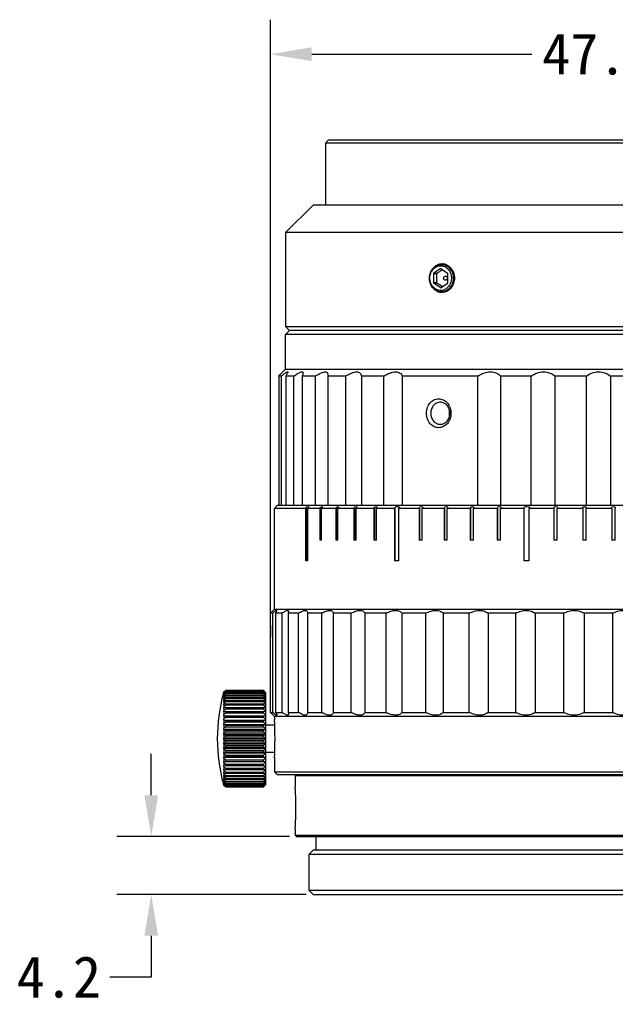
# Model space of a CAD drawing. Header units: millimetres. Extents: x 0 to 559, y 0 to 432.
# Tile 1 of 2: x 197 to 240, y 176 to 247. Entities that reach past the tile are written whole.
import ezdxf

# ---------------------------------------------------------------- set-up
doc = ezdxf.new("R2010")
doc.units = ezdxf.units.MM
doc.header["$LTSCALE"] = 30.734
doc.header["$PDMODE"] = 3
doc.header["$PDSIZE"] = 8
doc.layers.get('0').update_dxf_attribs({"linetype": 'CONTINUOUS'})
doc.layers.get('Defpoints').update_dxf_attribs({"linetype": 'CONTINUOUS'})
doc.layers.add('20_ALL_FEATURES', color=7, linetype='CONTINUOUS')
doc.styles.get("Standard").update_dxf_attribs({"font": 'simfang.ttf'})
doc.dimstyles.get("Standard").update_dxf_attribs({"dimtxt": 3, "dimasz": 3, "dimexe": 2.5, "dimexo": 0.5, "dimtad": 1, "dimdsep": 46, "dimtxsty": 'STANDARD', "dimcen": 0.09, "dimclrt": 3, "dimazin": 2, "dimtol": 1, "dimtp": 0.01, "dimtm": 0.01, "dimtfac": 1, "dimtofl": 0, "dimtmove": 0, "dimatfit": 3, "dimfxl": 1, "dimtolj": 1, "dimarcsym": 0})

# ---------------------------------------------------------------- blocks, each defined once
blk = doc.blocks.new('*D4')
at = {"color": 0, "lineweight": -2}
for p, q in [((206.257, 190.715), (206.257, 193.715)), ((216.295, 187.715), (203.757, 187.715)), ((217.495, 183.515), (203.757, 183.515)), ((206.257, 180.515), (206.257, 177.515)), ((206.257, 177.515), (203.257, 177.515))]:
    blk.add_line(p, q, dxfattribs=at)
at = {"color": 0}
for points in [[(205.757, 190.715), (206.757, 190.715), (206.257, 187.715)], [(206.757, 180.515), (205.757, 180.515), (206.257, 183.515)]]:
    blk.add_solid(points, dxfattribs=at)
at = {"layer": 'Defpoints', "color": 0}
for p in [(216.795, 187.715), (206.257, 183.515), (217.995, 183.515)]:
    blk.add_point(p, dxfattribs=at)
at = {"color": 0, "insert": (199.554, 177.515), "char_height": 3, "attachment_point": 5}
blk.add_mtext('\\A1;4.2', dxfattribs=at)
blk = doc.blocks.new('*D7')
at = {"color": 0, "lineweight": -2}
for p, q in [((214.895, 197.215), (214.895, 246.96)), ((262.484, 197.215), (262.484, 246.96)), ((217.895, 244.46), (233.864, 244.46)), ((259.484, 244.46), (243.514, 244.46))]:
    blk.add_line(p, q, dxfattribs=at)
at = {"color": 0}
for points in [[(217.895, 244.96), (217.895, 243.96), (214.895, 244.46)], [(259.484, 243.96), (259.484, 244.96), (262.484, 244.46)]]:
    blk.add_solid(points, dxfattribs=at)
at = {"layer": 'Defpoints', "color": 0}
for p in [(262.484, 244.46), (214.895, 196.715), (262.484, 196.715)]:
    blk.add_point(p, dxfattribs=at)
at = {"color": 0, "insert": (238.689, 244.46), "char_height": 3, "attachment_point": 5}
blk.add_mtext('\\A1;47.6', dxfattribs=at)

msp = doc.modelspace()

# ---------------------------------------------------------------- linework, layer by layer
at = {"layer": '20_ALL_FEATURES', "color": 7}
for p, q in [((219.095, 238.215), (218.895, 238.015)), ((258.495, 238.015), (218.895, 238.015)), ((218.895, 238.015), (218.895, 233.515)), ((258.295, 238.215), (219.095, 238.215)), ((215.995, 231.515), (217.995, 233.515)), ((259.395, 233.515), (217.995, 233.515)), ((261.395, 231.515), (215.995, 231.515)), ((215.995, 231.515), (215.995, 224.715)), ((226.965, 228.528), (226.72, 228.528)), ((226.72, 228.528), (226.72, 227.903)), ((227.217, 228.897), (226.748, 228.584)), ((226.748, 228.584), (226.993, 228.584)), ((227.273, 228.897), (227.217, 228.897)), ((227.273, 228.897), (227.742, 228.584)), ((227.77, 227.903), (227.77, 228.528)), ((226.72, 227.903), (226.965, 227.903)), ((226.993, 227.847), (226.748, 227.847)), ((227.217, 227.534), (226.748, 227.847)), ((227.273, 227.534), (227.742, 227.847)), ((227.217, 227.534), (227.273, 227.534)), ((215.995, 224.715), (261.395, 224.715)), ((215.995, 224.715), (216.295, 224.415)), ((216.295, 224.415), (215.995, 224.115)), ((261.095, 224.415), (216.295, 224.415)), ((215.995, 221.615), (215.995, 224.115)), ((261.395, 224.115), (215.995, 224.115)), ((215.795, 221.415), (215.793, 221.414)), ((215.795, 221.415), (215.794, 221.414)), ((215.995, 221.615), (215.795, 221.415)), ((215.995, 221.615), (261.395, 221.615)), ((215.511, 221.115), (215.511, 211.715)), ((215.711, 221.115), (215.511, 221.115)), ((215.711, 211.715), (215.711, 221.115)), ((216.016, 221.115), (216.016, 211.715)), ((216.609, 221.115), (216.016, 221.115)), ((216.609, 211.715), (216.609, 221.115)), ((217.21, 221.115), (217.21, 211.715)), ((218.179, 221.115), (217.21, 221.115)), ((218.179, 211.715), (218.179, 221.115)), ((219.056, 221.115), (219.056, 211.715)), ((220.371, 221.115), (219.056, 221.115)), ((220.371, 211.715), (220.371, 221.115)), ((221.499, 221.115), (221.499, 211.715)), ((223.121, 221.115), (221.499, 221.115)), ((223.121, 211.715), (223.121, 221.115)), ((224.465, 221.115), (224.465, 211.715)), ((229.941, 221.115), (224.465, 221.115)), ((229.941, 211.715), (229.941, 221.115)), ((233.805, 221.115), (231.59, 221.115)), ((231.59, 221.115), (231.59, 211.715)), ((233.805, 211.715), (233.805, 221.115)), ((237.817, 221.115), (235.533, 221.115)), ((235.533, 221.115), (235.533, 211.715)), ((237.817, 211.715), (237.817, 221.115)), ((241.857, 221.115), (239.572, 221.115)), ((239.572, 221.115), (239.572, 211.715)), ((215.195, 211.515), (215.395, 211.715)), ((215.195, 204.215), (215.195, 211.515)), ((217.439, 211.515), (215.195, 211.515)), ((261.995, 211.715), (215.395, 211.715)), ((217.439, 211.515), (217.528, 211.615)), ((217.439, 211.515), (217.439, 207.715)), ((217.528, 207.715), (217.528, 211.615)), ((217.702, 211.615), (217.612, 211.515)), ((217.612, 207.715), (217.612, 211.515)), ((218.485, 211.515), (217.613, 211.515)), ((218.485, 211.515), (218.542, 211.582)), ((218.485, 211.515), (218.485, 209.215)), ((218.542, 211.582), (218.571, 211.615)), ((218.571, 209.215), (218.571, 211.615)), ((218.699, 211.615), (218.614, 211.515)), ((218.614, 209.215), (218.614, 211.515)), ((219.641, 211.515), (218.614, 211.515)), ((219.641, 211.515), (219.713, 211.604)), ((219.641, 211.515), (219.641, 209.215)), ((219.713, 211.604), (219.721, 211.615)), ((219.721, 209.215), (219.721, 211.615)), ((219.869, 211.615), (219.788, 211.515)), ((219.788, 209.215), (219.788, 211.515)), ((220.95, 211.515), (219.788, 211.515)), ((220.95, 211.515), (221.025, 211.615)), ((220.95, 211.515), (220.95, 209.215)), ((221.025, 209.215), (221.025, 211.615)), ((221.19, 211.615), (221.115, 211.515)), ((221.115, 209.215), (221.115, 211.515)), ((222.401, 211.515), (221.115, 211.515)), ((222.401, 211.515), (222.47, 211.615)), ((222.401, 211.515), (222.401, 209.215)), ((222.47, 209.215), (222.47, 211.615)), ((222.651, 211.615), (222.583, 211.515)), ((222.583, 209.215), (222.583, 211.515)), ((223.891, 211.515), (222.583, 211.515)), ((223.891, 211.515), (223.953, 211.615)), ((223.891, 211.515), (223.891, 207.715)), ((223.953, 207.715), (223.953, 211.615)), ((224.265, 211.615), (224.203, 211.515)), ((224.203, 207.715), (224.203, 211.515)), ((225.685, 211.515), (224.203, 211.515)), ((225.685, 211.515), (225.74, 211.615)), ((225.685, 211.515), (225.685, 209.215)), ((225.74, 209.215), (225.74, 211.615)), ((225.949, 211.615), (225.894, 211.515)), ((225.894, 209.215), (225.894, 211.515)), ((227.491, 211.515), (225.894, 211.515)), ((227.491, 211.515), (227.538, 211.615)), ((227.491, 211.515), (227.491, 209.215)), ((227.538, 209.215), (227.538, 211.615)), ((227.758, 211.615), (227.711, 211.515)), ((227.711, 209.215), (227.711, 211.515)), ((229.386, 211.515), (227.711, 211.515)), ((229.386, 211.515), (229.425, 211.615)), ((229.386, 211.515), (229.386, 209.215)), ((229.425, 209.215), (229.425, 211.615)), ((229.656, 211.615), (229.617, 211.515)), ((229.617, 209.215), (229.617, 211.515)), ((231.357, 211.515), (229.617, 211.515)), ((231.357, 211.515), (231.388, 211.615)), ((231.357, 211.515), (231.357, 209.215)), ((231.388, 209.215), (231.388, 211.615)), ((231.626, 211.615), (231.595, 211.515)), ((231.595, 209.215), (231.595, 211.515)), ((233.274, 211.515), (231.595, 211.515)), ((233.274, 211.515), (233.296, 211.615)), ((233.274, 211.515), (233.274, 207.715)), ((233.296, 207.715), (233.296, 211.615)), ((233.686, 211.615), (233.664, 211.515)), ((233.664, 207.715), (233.664, 211.515)), ((235.459, 211.515), (233.664, 211.515)), ((235.459, 211.515), (235.472, 211.615)), ((235.459, 211.515), (235.459, 209.215)), ((235.472, 209.215), (235.472, 211.615)), ((235.72, 211.615), (235.707, 211.515)), ((235.707, 209.215), (235.707, 211.515)), ((237.557, 211.515), (235.707, 211.515)), ((237.557, 211.515), (237.562, 211.615)), ((237.557, 211.515), (237.557, 209.215)), ((237.811, 211.615), (237.807, 211.515)), ((239.665, 211.515), (237.807, 211.515)), ((237.807, 209.215), (237.807, 211.515)), ((239.665, 211.515), (239.66, 211.615)), ((239.665, 211.515), (239.665, 209.215)), ((239.91, 211.615), (239.914, 211.515)), ((239.914, 209.215), (239.914, 211.515)), ((218.614, 209.215), (218.485, 209.215)), ((219.788, 209.215), (219.641, 209.215)), ((221.115, 209.215), (220.95, 209.215)), ((222.583, 209.215), (222.401, 209.215)), ((225.894, 209.215), (225.685, 209.215)), ((227.711, 209.215), (227.491, 209.215)), ((229.617, 209.215), (229.386, 209.215)), ((231.595, 209.215), (231.357, 209.215)), ((235.707, 209.215), (235.459, 209.215)), ((237.807, 209.215), (237.557, 209.215)), ((239.914, 209.215), (239.665, 209.215)), ((217.612, 207.715), (217.439, 207.715)), ((224.203, 207.715), (223.891, 207.715)), ((233.664, 207.715), (233.274, 207.715)), ((215.195, 204.215), (214.895, 203.915)), ((214.895, 203.765), (214.895, 203.915)), ((215.063, 203.915), (214.895, 203.915)), ((215.063, 196.715), (215.063, 203.915)), ((215.195, 204.215), (262.195, 204.215)), ((215.28, 203.915), (215.28, 196.715)), ((215.748, 203.915), (215.28, 203.915)), ((215.748, 196.715), (215.748, 203.915)), ((216.178, 203.915), (216.178, 196.715)), ((216.946, 203.915), (216.178, 203.915)), ((216.946, 196.715), (216.946, 203.915)), ((217.581, 203.958), (217.578, 203.915)), ((217.578, 203.915), (217.578, 196.715)), ((218.629, 203.915), (217.578, 203.915)), ((218.629, 196.715), (218.629, 203.915)), ((219.45, 203.915), (219.45, 196.715)), ((220.761, 203.915), (219.45, 203.915)), ((220.761, 196.715), (220.761, 203.915)), ((221.752, 203.915), (221.752, 196.715)), ((223.293, 203.915), (221.752, 203.915)), ((223.293, 196.715), (223.293, 203.915)), ((224.432, 203.915), (224.432, 196.715)), ((226.169, 203.915), (224.432, 203.915)), ((226.169, 196.715), (226.169, 203.915)), ((227.431, 203.915), (227.431, 196.715)), ((229.326, 203.915), (227.431, 203.915)), ((229.326, 196.715), (229.326, 203.915)), ((230.682, 203.915), (230.682, 196.715)), ((232.691, 203.915), (230.682, 203.915)), ((232.691, 196.715), (232.691, 203.915)), ((234.112, 203.915), (234.112, 196.715)), ((236.191, 203.915), (234.112, 203.915)), ((236.191, 196.715), (236.191, 203.915)), ((237.644, 203.915), (237.644, 196.715)), ((239.746, 203.915), (237.644, 203.915)), ((239.746, 196.715), (239.746, 203.915)), ((214.895, 196.715), (214.895, 201.465)), ((211.491, 198.115), (211.505, 198.166)), ((211.494, 198.107), (211.491, 198.097)), ((211.499, 198.129), (211.505, 198.15)), ((211.504, 198.16), (211.516, 198.206)), ((211.511, 197.911), (211.516, 197.934)), ((211.513, 198.131), (211.516, 198.142)), ((211.513, 198.045), (211.516, 198.056)), ((211.514, 198.182), (211.516, 198.193)), ((211.514, 198.182), (211.516, 198.193)), ((211.535, 198.22), (211.516, 198.206)), ((211.535, 198.22), (211.516, 198.206)), ((211.516, 198.206), (211.516, 198.193)), ((211.516, 198.193), (211.532, 198.205)), ((211.516, 198.193), (211.532, 198.205)), ((211.516, 198.182), (211.516, 198.142)), ((211.516, 198.121), (211.516, 198.056)), ((211.516, 198.024), (211.516, 197.934)), ((211.516, 197.891), (211.516, 197.778)), ((211.661, 198.314), (211.645, 198.302)), ((211.661, 198.314), (211.645, 198.302)), ((211.645, 198.294), (211.661, 198.306)), ((211.645, 198.294), (211.661, 198.306)), ((211.661, 198.314), (211.661, 198.306)), ((211.661, 198.314), (214.398, 198.314)), ((214.398, 198.306), (211.661, 198.306)), ((211.661, 198.282), (211.661, 198.261)), ((211.661, 198.282), (214.398, 198.282)), ((214.398, 198.261), (211.661, 198.261)), ((211.661, 198.213), (211.661, 198.178)), ((211.661, 198.213), (214.398, 198.213)), ((214.398, 198.178), (211.661, 198.178)), ((211.661, 198.107), (211.661, 198.058)), ((211.661, 198.107), (214.398, 198.107)), ((214.398, 198.058), (211.661, 198.058)), ((211.661, 197.965), (211.661, 197.902)), ((211.661, 197.965), (214.398, 197.965)), ((214.398, 197.902), (211.661, 197.902)), ((214.398, 198.306), (214.398, 198.314)), ((214.416, 198.296), (214.398, 198.314)), ((214.398, 198.306), (214.414, 198.289)), ((214.398, 198.261), (214.398, 198.282)), ((214.398, 198.261), (214.421, 198.235)), ((214.398, 198.178), (214.398, 198.213)), ((214.398, 198.058), (214.398, 198.107)), ((214.398, 197.902), (214.398, 197.965)), ((214.548, 198.165), (214.529, 198.184)), ((214.531, 198.167), (214.548, 198.15)), ((214.548, 198.165), (214.548, 191.466)), ((211.516, 197.725), (211.516, 197.589)), ((211.516, 197.528), (211.516, 197.37)), ((211.516, 197.3), (211.516, 197.123)), ((211.661, 197.788), (211.661, 197.713)), ((211.661, 197.788), (214.398, 197.788)), ((214.398, 197.713), (211.661, 197.713)), ((211.661, 197.578), (211.661, 197.492)), ((211.661, 197.578), (214.398, 197.578)), ((214.398, 197.492), (211.661, 197.492)), ((211.661, 197.339), (211.661, 197.241)), ((211.661, 197.339), (214.398, 197.339)), ((214.398, 197.241), (211.661, 197.241)), ((214.398, 197.713), (214.398, 197.788)), ((214.398, 197.492), (214.398, 197.578)), ((214.398, 197.241), (214.398, 197.339)), ((211.491, 196.465), (214.548, 196.465)), ((211.661, 197.071), (211.516, 197.045)), ((211.516, 197.045), (211.516, 196.85)), ((211.661, 196.779), (211.516, 196.766)), ((211.516, 196.766), (211.516, 196.556)), ((211.516, 196.465), (211.516, 196.242)), ((211.661, 197.071), (211.661, 196.964)), ((211.661, 197.071), (214.398, 197.071)), ((214.398, 196.964), (211.661, 196.964)), ((211.661, 196.779), (211.661, 196.664)), ((211.661, 196.779), (214.398, 196.779)), ((214.398, 196.664), (211.661, 196.664)), ((211.661, 196.465), (211.661, 196.343)), ((214.398, 196.964), (214.398, 197.071)), ((214.398, 196.664), (214.398, 196.779)), ((214.548, 196.761), (214.398, 196.779)), ((214.398, 196.343), (214.398, 196.465)), ((214.895, 196.715), (215.063, 196.715)), ((215.195, 196.415), (214.895, 196.715)), ((215.195, 196.415), (215.195, 196.215)), ((262.195, 196.415), (215.195, 196.415)), ((215.28, 196.715), (215.748, 196.715)), ((216.178, 196.715), (216.946, 196.715)), ((217.578, 196.715), (217.581, 196.673)), ((217.578, 196.715), (218.629, 196.715)), ((219.45, 196.715), (220.761, 196.715)), ((221.752, 196.715), (223.293, 196.715)), ((224.432, 196.715), (226.169, 196.715)), ((227.431, 196.715), (229.326, 196.715)), ((230.682, 196.715), (232.691, 196.715)), ((234.112, 196.715), (236.191, 196.715)), ((237.644, 196.715), (239.746, 196.715)), ((211.491, 196.158), (214.548, 196.158)), ((211.491, 195.835), (214.548, 195.835)), ((211.516, 196.147), (211.516, 195.913)), ((211.661, 196.134), (211.516, 196.147)), ((211.516, 195.814), (211.516, 195.571)), ((211.661, 195.788), (211.516, 195.814)), ((214.398, 196.343), (211.661, 196.343)), ((211.661, 196.134), (211.661, 196.005)), ((211.661, 196.134), (214.398, 196.134)), ((214.398, 196.005), (211.661, 196.005)), ((211.661, 195.788), (211.661, 195.655)), ((211.661, 195.788), (214.398, 195.788)), ((214.548, 196.152), (214.398, 196.134)), ((214.398, 196.005), (214.398, 196.134)), ((214.398, 195.655), (214.398, 195.788)), ((214.548, 195.815), (215.214, 195.815)), ((211.491, 195.502), (214.548, 195.502)), ((211.491, 195.16), (214.548, 195.16)), ((211.516, 195.469), (211.516, 195.222)), ((211.516, 195.118), (211.516, 194.868)), ((214.398, 195.655), (211.661, 195.655)), ((211.661, 195.431), (211.661, 195.295)), ((211.661, 195.431), (214.398, 195.431)), ((214.398, 195.295), (211.661, 195.295)), ((211.661, 195.067), (211.661, 194.93)), ((211.661, 195.067), (214.398, 195.067)), ((214.398, 195.295), (214.398, 195.431)), ((214.398, 194.93), (214.398, 195.067)), ((211.491, 194.815), (214.548, 194.815)), ((211.491, 194.471), (214.548, 194.471)), ((211.516, 194.763), (211.516, 194.513)), ((211.516, 194.409), (211.516, 194.162)), ((214.398, 194.93), (211.661, 194.93)), ((211.661, 194.701), (211.661, 194.564)), ((211.661, 194.701), (214.398, 194.701)), ((214.398, 194.564), (211.661, 194.564)), ((211.661, 194.336), (211.661, 194.2)), ((211.661, 194.336), (214.398, 194.336)), ((214.398, 194.564), (214.398, 194.701)), ((214.398, 194.2), (214.398, 194.336)), ((211.491, 194.129), (214.548, 194.129)), ((211.491, 193.796), (214.548, 193.796)), ((211.516, 194.06), (211.516, 193.817)), ((211.516, 193.817), (211.661, 193.843)), ((211.516, 193.718), (211.516, 193.484)), ((214.398, 194.2), (211.661, 194.2)), ((211.661, 193.976), (211.661, 193.843)), ((211.661, 193.976), (214.398, 193.976)), ((214.398, 193.843), (211.661, 193.843)), ((211.661, 193.626), (211.661, 193.497)), ((211.661, 193.626), (214.398, 193.626)), ((214.398, 193.843), (214.398, 193.976)), ((214.398, 193.497), (214.398, 193.626)), ((215.214, 193.815), (214.548, 193.815)), ((211.491, 193.473), (214.548, 193.473)), ((211.491, 193.165), (214.548, 193.165)), ((211.516, 193.484), (211.661, 193.497)), ((211.516, 193.389), (211.516, 193.165)), ((211.516, 193.075), (211.516, 192.865)), ((211.516, 192.865), (211.661, 192.852)), ((214.398, 193.497), (211.661, 193.497)), ((211.661, 193.288), (211.661, 193.165)), ((211.661, 193.288), (214.398, 193.288)), ((211.661, 192.967), (211.661, 192.852)), ((211.661, 192.967), (214.398, 192.967)), ((214.398, 192.852), (211.661, 192.852)), ((214.398, 193.497), (214.548, 193.479)), ((214.398, 193.165), (214.398, 193.288)), ((214.398, 192.852), (214.398, 192.967)), ((214.398, 192.852), (214.548, 192.87)), ((215.195, 193.415), (215.195, 192.415)), ((211.516, 192.781), (211.516, 192.586)), ((211.516, 192.586), (211.661, 192.56)), ((211.516, 192.508), (211.516, 192.331)), ((211.516, 192.261), (211.516, 192.103)), ((211.661, 192.667), (211.661, 192.56)), ((211.661, 192.667), (214.398, 192.667)), ((214.398, 192.56), (211.661, 192.56)), ((211.661, 192.39), (211.661, 192.292)), ((211.661, 192.39), (214.398, 192.39)), ((214.398, 192.292), (211.661, 192.292)), ((211.661, 192.139), (211.661, 192.053)), ((211.661, 192.139), (214.398, 192.139)), ((214.398, 192.56), (214.398, 192.667)), ((214.398, 192.292), (214.398, 192.39)), ((214.398, 192.053), (214.398, 192.139)), ((215.195, 192.415), (262.195, 192.415)), ((215.395, 192.215), (215.195, 192.415)), ((215.395, 192.215), (261.995, 192.215)), ((216.795, 192.215), (216.695, 192.115)), ((216.695, 192.115), (216.695, 191.345)), ((260.695, 192.115), (216.695, 192.115)), ((211.494, 191.523), (211.491, 191.534)), ((211.491, 191.515), (211.494, 191.504)), ((211.491, 191.515), (211.494, 191.504)), ((211.499, 191.505), (211.505, 191.487)), ((211.516, 191.697), (211.511, 191.72)), ((211.516, 191.438), (211.511, 191.459)), ((211.516, 191.575), (211.513, 191.586)), ((211.513, 191.435), (211.516, 191.425)), ((211.516, 192.042), (211.516, 191.905)), ((211.516, 191.853), (211.516, 191.739)), ((211.516, 191.697), (211.516, 191.607)), ((211.516, 191.575), (211.516, 191.51)), ((211.516, 191.488), (211.516, 191.449)), ((211.516, 191.438), (211.516, 191.425)), ((211.532, 191.426), (211.516, 191.438)), ((211.516, 191.425), (211.535, 191.411)), ((211.516, 191.425), (211.535, 191.411)), ((214.398, 192.053), (211.661, 192.053)), ((211.661, 191.918), (211.661, 191.843)), ((211.661, 191.918), (214.398, 191.918)), ((214.398, 191.843), (211.661, 191.843)), ((211.661, 191.729), (211.661, 191.666)), ((211.661, 191.729), (214.398, 191.729)), ((214.398, 191.666), (211.661, 191.666)), ((211.661, 191.573), (211.661, 191.524)), ((211.661, 191.573), (214.398, 191.573)), ((214.398, 191.524), (211.661, 191.524)), ((211.661, 191.453), (211.661, 191.418)), ((211.661, 191.453), (214.398, 191.453)), ((214.398, 191.418), (211.661, 191.418)), ((214.398, 191.843), (214.398, 191.918)), ((214.398, 191.666), (214.398, 191.729)), ((214.398, 191.524), (214.398, 191.573)), ((214.398, 191.418), (214.398, 191.453)), ((214.421, 191.396), (214.398, 191.37)), ((214.529, 191.447), (214.548, 191.466)), ((214.548, 191.481), (214.531, 191.463)), ((214.548, 191.481), (214.531, 191.463)), ((211.661, 191.325), (211.645, 191.337)), ((211.645, 191.329), (211.661, 191.317)), ((211.661, 191.37), (211.661, 191.348)), ((211.661, 191.37), (214.398, 191.37)), ((214.398, 191.348), (211.661, 191.348)), ((211.661, 191.325), (211.661, 191.317)), ((211.661, 191.325), (214.398, 191.325)), ((214.398, 191.317), (211.661, 191.317)), ((214.398, 191.348), (214.398, 191.37)), ((214.414, 191.342), (214.398, 191.325)), ((214.41, 191.337), (214.398, 191.325)), ((214.398, 191.317), (214.416, 191.335)), ((214.398, 191.317), (214.398, 191.325)), ((216.695, 188.285), (216.695, 187.815)), ((216.695, 187.815), (260.695, 187.815)), ((216.695, 187.815), (216.795, 187.715)), ((216.795, 187.715), (260.595, 187.715)), ((218.195, 187.715), (218.195, 186.715)), ((217.995, 186.715), (217.695, 186.415)), ((217.695, 186.415), (217.695, 183.815)), ((259.695, 186.415), (217.695, 186.415)), ((259.395, 186.715), (217.995, 186.715)), ((217.695, 183.815), (259.695, 183.815)), ((217.695, 183.815), (217.995, 183.515)), ((217.995, 183.515), (259.395, 183.515))]:
    msp.add_line(p, q, dxfattribs=at)
for centre, radius, start, end in [((227.378, 228.234), 0.721, 153.43838, 155.92849), ((227.368, 228.239), 0.709, 150.92091, 153.43834), ((227.623, 228.234), 0.721, 153.43838, 155.92849), ((227.613, 228.239), 0.709, 150.92091, 153.43834), ((227.245, 228.386), 0.512, 86.87113, 93.12887), ((227.226, 228.383), 0.737, 56.24401, 66.09643), ((227.116, 228.236), 0.717, 24.06803, 29.06207), ((227.375, 228.195), 0.717, 204.06803, 209.06207), ((227.616, 228.193), 0.713, 204.05436, 209.07575), ((227.123, 228.191), 0.709, 330.92091, 333.43834), ((227.112, 228.197), 0.721, 333.43838, 335.92849), ((227.431, 228.059), 0.92, 224.71698, 227.5293), ((227.407, 228.032), 0.884, 227.51075, 233.19504), ((227.245, 228.045), 0.512, 266.87113, 273.12887), ((169.188, 265.16), 63.92, 316.44467, 316.81337), ((217.612, 207.196), 4.419, 88.83889, 91.08942), ((218.635, 205.401), 6.215, 89.40682, 90.59318), ((219.795, 203.466), 8.15, 89.48204, 90.51796), ((221.107, 201.417), 10.199, 89.537, 90.463), ((222.561, 199.318), 12.297, 89.57834, 90.42166), ((224.104, 197.281), 14.335, 89.35527, 90.60493), ((225.844, 195.244), 16.372, 89.63456, 90.36544), ((227.648, 193.399), 18.217, 89.65356, 90.34644), ((229.54, 191.762), 19.853, 89.66814, 90.33186), ((231.507, 190.387), 21.229, 89.67908, 90.32092), ((233.484, 189.332), 22.284, 89.48289, 90.48519), ((235.596, 188.586), 23.03, 89.69188, 90.30812), ((237.686, 188.218), 23.397, 89.69431, 90.30569), ((239.785, 188.226), 23.39, 89.69426, 90.30574), ((189.98, 202.615), 24.941, 357.35725, 2.64275), ((223.548, 194.815), 12.5, 164.69246, 195.30754), ((222.461, 195.309), 11.305, 165.54392, 166.00479), ((221.661, 195.459), 10.507, 165.27502, 165.45407), ((218.453, 195.823), 7.307, 161.66986, 162.30867), ((223.056, 195.151), 11.899, 165.92819, 166.37778), ((217.263, 195.909), 6.124, 159.79887, 160.49285), ((223.423, 194.986), 12.266, 166.20627, 166.59391), ((216.1, 195.972), 4.969, 157.27232, 158.03626), ((219.612, 195.718), 8.462, 163.33841, 163.60325), ((219.623, 195.715), 8.474, 163.0738, 163.3384), ((221.668, 195.457), 10.514, 164.97438, 165.15567), ((234.306, 165.676), 39.699, 124.77963, 125.03372), ((237.148, 167.043), 40.301, 129.22907, 129.49456), ((233.143, 164.538), 39.944, 122.53557, 122.78155), ((237.742, 167.117), 40.558, 130.01956, 130.28641), ((231.955, 162.776), 40.745, 119.87332, 120.10773), ((238.109, 167.078), 40.734, 130.48865, 130.75621), ((230.793, 160.047), 42.471, 116.77441, 116.99278), ((238.233, 166.948), 40.795, 130.64414, 130.91191), ((236.239, 166.965), 39.829, 128.13281, 128.33847), ((235.565, 166.16), 40.066, 126.65742, 126.85287), ((193.51, 175.509), 30.902, 47.0947, 47.47323), ((195.017, 175.21), 30.079, 49.5109, 49.88555), ((189.054, 175.324), 34.126, 41.66549, 42.04293), ((196.558, 174.59), 29.518, 52.4498, 52.81615), ((188.578, 175.158), 34.512, 41.19358, 41.57028), ((198.065, 173.455), 29.453, 55.97018, 56.32156), ((188.417, 174.986), 34.643, 41.03765, 41.41409), ((190.683, 175.41), 32.964, 43.65987, 43.95282), ((192.248, 175.752), 31.617, 45.194, 45.48104), ((190.164, 175.783), 33.054, 42.46413, 42.78735), ((223.548, 194.815), 12.391, 166.16876, 166.66472), ((215.013, 196.004), 3.898, 153.78312, 154.63419), ((223.423, 194.641), 12.266, 166.26165, 166.59391), ((214.051, 195.993), 2.963, 148.8112, 149.76511), ((223.055, 194.465), 11.899, 166.09678, 166.37778), ((213.255, 195.915), 2.223, 141.45153, 142.50571), ((222.462, 194.289), 11.307, 165.48633, 165.77434), ((223.057, 194.465), 11.9, 165.872, 166.09678), ((223.424, 194.641), 12.267, 166.09552, 166.26165), ((229.708, 155.742), 45.755, 113.22985, 113.42673), ((238.109, 166.733), 40.734, 130.48865, 130.75621), ((228.746, 148.644), 51.831, 109.24698, 109.41611), ((237.742, 166.431), 40.558, 130.01956, 130.28641), ((227.951, 135.927), 63.535, 104.8567, 104.99144), ((237.148, 166.023), 40.301, 129.22907, 129.49456), ((199.473, 171.459), 30.265, 60.12633, 60.45329), ((188.578, 174.813), 34.512, 41.19358, 41.57028), ((200.868, 168.234), 32.313, 64.95319, 65.24642), ((189.054, 174.638), 34.126, 41.66549, 42.04293), ((201.89, 161.634), 37.832, 70.45354, 70.69443), ((189.825, 174.451), 33.514, 42.4659, 42.84436), ((222.459, 194.29), 11.304, 165.77435, 166.0048), ((212.66, 195.691), 1.773, 130.17503, 131.2492), ((221.665, 194.115), 10.511, 164.917, 165.45402), ((212.298, 194.924), 2.001, 113.00143, 113.78729), ((220.703, 193.944), 9.551, 164.13002, 164.69237), ((236.353, 165.478), 40.013, 128.10439, 128.36759), ((235.391, 164.743), 39.775, 126.62823, 126.88782), ((202.654, 147.245), 51.192, 76.56547, 76.73802), ((190.856, 174.234), 32.724, 43.61595, 43.99536), ((192.102, 173.956), 31.823, 45.14579, 45.5255), ((219.616, 193.777), 8.467, 163.07368, 163.66937), ((212.298, 197.989), 2.001, 246.21271, 246.99857), ((218.453, 193.615), 7.307, 161.66987, 162.30868), ((212.66, 197.168), 1.773, 228.7508, 229.82497), ((234.306, 163.736), 39.699, 124.77966, 125.03374), ((233.144, 162.33), 39.944, 122.53559, 122.78157), ((193.51, 173.569), 30.902, 47.09472, 47.47325), ((195.017, 173.002), 30.079, 49.51091, 49.88557), ((202.654, 245.614), 51.192, 283.26198, 283.43453), ((190.353, 194.815), 24.881, 356.77438, 3.22562), ((217.263, 193.457), 6.124, 159.79888, 160.49285), ((213.255, 196.855), 2.223, 217.49429, 218.54847), ((216.1, 193.302), 4.969, 157.27232, 158.03626), ((214.051, 196.652), 2.963, 210.23489, 211.1888), ((231.955, 160.323), 40.746, 119.87335, 120.10775), ((227.951, 256.842), 63.535, 255.00856, 255.1433), ((230.793, 157.377), 42.471, 116.77443, 116.9928), ((228.746, 244.001), 51.831, 250.58389, 250.75302), ((196.558, 172.138), 29.517, 52.44982, 52.81617), ((201.89, 231.136), 37.832, 289.30557, 289.54646), ((198.065, 170.786), 29.452, 55.97019, 56.32157), ((200.868, 224.412), 32.313, 294.75358, 295.04681), ((215.013, 193.146), 3.898, 153.78312, 154.63419), ((215.013, 196.485), 3.898, 205.36581, 206.21688), ((214.051, 192.979), 2.962, 148.8112, 149.76512), ((216.1, 196.329), 4.969, 201.96374, 202.72768), ((229.708, 152.884), 45.756, 113.22987, 113.42675), ((229.708, 236.747), 45.755, 246.57327, 246.77015), ((228.746, 145.629), 51.831, 109.24699, 109.41613), ((230.793, 232.254), 42.471, 243.00722, 243.22559), ((199.473, 168.601), 30.265, 60.12635, 60.4533), ((199.473, 221.03), 30.265, 299.54671, 299.87367), ((200.554, 164.544), 33.058, 64.9565, 65.24313), ((198.065, 218.845), 29.453, 303.67844, 304.02982), ((213.255, 192.776), 2.223, 141.45153, 142.50572), ((217.263, 196.174), 6.124, 199.50715, 200.20113), ((212.66, 192.463), 1.773, 130.17503, 131.2492), ((218.453, 196.016), 7.307, 197.69133, 198.33014), ((227.951, 132.789), 63.535, 104.85671, 104.99146), ((231.955, 229.308), 40.745, 239.89227, 240.12668), ((233.143, 227.301), 39.944, 237.21845, 237.46443), ((201.594, 157.657), 38.721, 70.45632, 70.69167), ((196.558, 217.493), 29.518, 307.18385, 307.5502), ((202.372, 142.828), 52.414, 76.56749, 76.73601), ((195.017, 216.629), 30.079, 310.11445, 310.4891), ((212.286, 191.669), 1.971, 112.99552, 113.7932), ((219.616, 195.854), 8.467, 196.33063, 196.92632), ((220.703, 195.687), 9.551, 195.30764, 195.86998), ((212.286, 194.68), 1.971, 246.2068, 247.00448), ((221.665, 195.516), 10.511, 194.54598, 195.083), ((234.306, 225.895), 39.699, 234.96628, 235.22037), ((235.391, 224.888), 39.775, 233.1122, 233.37179), ((193.51, 216.062), 30.902, 312.52677, 312.9053), ((192.102, 215.676), 31.824, 314.47452, 314.85423), ((190.856, 215.397), 32.725, 316.00466, 316.38406), ((212.66, 193.94), 1.773, 228.7508, 229.82497), ((222.459, 195.341), 11.304, 193.9952, 194.22565), ((213.255, 193.716), 2.223, 217.49428, 218.54847), ((223.055, 195.165), 11.899, 193.62222, 193.90322), ((214.051, 193.637), 2.962, 210.23488, 211.1888), ((223.423, 194.99), 12.266, 193.40609, 193.73835), ((222.463, 195.342), 11.307, 194.22566, 194.51367), ((223.057, 195.166), 11.9, 193.90322, 194.128), ((236.352, 224.152), 40.013, 231.63243, 231.89563), ((237.147, 223.607), 40.3, 230.50547, 230.77096), ((227.951, 253.704), 63.535, 255.00854, 255.14329), ((237.742, 223.2), 40.558, 229.71362, 229.98046), ((228.746, 240.987), 51.831, 250.58387, 250.75301), ((202.372, 243.576), 52.414, 283.26399, 283.43251), ((189.824, 215.18), 33.515, 317.15566, 317.53411), ((201.594, 228.835), 38.721, 289.30833, 289.54368), ((189.054, 214.993), 34.126, 317.95708, 318.33452), ((200.554, 222.072), 33.058, 294.75687, 295.0435), ((215.013, 193.627), 3.898, 205.36581, 206.21688), ((223.548, 194.815), 12.391, 193.33528, 193.83125), ((216.1, 193.659), 4.969, 201.96374, 202.72768), ((223.423, 194.645), 12.266, 193.40609, 193.79373), ((217.263, 193.722), 6.124, 199.50715, 200.20112), ((223.056, 194.479), 11.899, 193.62222, 194.07181), ((218.453, 193.808), 7.307, 197.69132, 198.33013), ((222.46, 194.321), 11.304, 193.9952, 194.34087), ((219.608, 193.912), 8.458, 196.33049, 196.53134), ((221.663, 194.173), 10.509, 194.60562, 194.84433), ((220.699, 194.036), 9.546, 195.37877, 195.55757), ((220.706, 194.038), 9.554, 195.55758, 195.80746), ((219.623, 193.916), 8.474, 196.6616, 196.9262), ((221.667, 194.174), 10.513, 194.84432, 194.96365), ((223.424, 194.99), 12.267, 193.73835, 193.90448), ((222.463, 194.322), 11.308, 194.34086, 194.51366), ((238.109, 222.897), 40.733, 229.24382, 229.51138), ((229.708, 233.889), 45.756, 246.57325, 246.77013), ((238.233, 222.683), 40.795, 229.08811, 229.35589), ((230.793, 229.584), 42.471, 243.0072, 243.22557), ((238.109, 222.552), 40.733, 229.24382, 229.51138), ((231.955, 226.856), 40.746, 239.89225, 240.12665), ((237.742, 222.514), 40.558, 229.71362, 229.98046), ((233.144, 225.093), 39.944, 237.21843, 237.46441), ((237.147, 222.588), 40.3, 230.50547, 230.77096), ((234.306, 223.955), 39.699, 234.96626, 235.22034), ((236.487, 222.982), 40.231, 231.66259, 231.86619), ((235.306, 223.124), 39.633, 233.14606, 233.34365), ((188.578, 214.818), 34.512, 318.42973, 318.80644), ((199.473, 218.172), 30.265, 299.5467, 299.87365), ((188.417, 214.645), 34.644, 318.58593, 318.96236), ((198.065, 216.175), 29.452, 303.67843, 304.02981), ((188.578, 214.473), 34.512, 318.42973, 318.80644), ((196.558, 215.04), 29.517, 307.18383, 307.55018), ((189.054, 214.307), 34.126, 317.95708, 318.33452), ((195.017, 214.421), 30.079, 310.11443, 310.48909), ((193.51, 214.122), 30.902, 312.52675, 312.90528), ((191.006, 213.911), 32.516, 316.04518, 316.34217), ((191.907, 214.224), 32.102, 314.52113, 314.80383), ((190.346, 213.681), 32.806, 317.21172, 317.53738)]:
    msp.add_arc(centre, radius, start, end, dxfattribs=at)
for points, knots in [([(226.778, 229.019), (226.853, 229.095), (227.029, 229.22), (227.241, 229.265), (227.345, 229.265)], [0, 0, 0, 0, 0.507905, 1, 1, 1, 1]), ([(227.345, 229.265), (227.463, 229.265), (227.708, 229.205), (228.006, 228.964), (228.201, 228.617), (228.268, 228.215), (228.201, 227.814), (228.006, 227.467), (227.708, 227.226), (227.463, 227.165), (227.345, 227.165)], [0, 0, 0, 0, 0.116502, 0.238763, 0.367441, 0.5, 0.63254, 0.761233, 0.883503, 1, 1, 1, 1]), ([(226.862, 227.349), (226.812, 227.382), (226.718, 227.46), (226.602, 227.604), (226.512, 227.772), (226.453, 227.956), (226.425, 228.15), (226.431, 228.346), (226.469, 228.538), (226.516, 228.659), (226.545, 228.716)], [0, 0, 0, 0, 0.117581, 0.238513, 0.362632, 0.489305, 0.617563, 0.746231, 0.874081, 1, 1, 1, 1]), ([(226.855, 227.435), (226.811, 227.465), (226.726, 227.536), (226.621, 227.665), (226.541, 227.816), (226.487, 227.982), (226.462, 228.156), (226.467, 228.333), (226.502, 228.505), (226.544, 228.614), (226.57, 228.666)], [0, 0, 0, 0, 0.117582, 0.238513, 0.362632, 0.489305, 0.617562, 0.746231, 0.874079, 1, 1, 1, 1]), ([(226.545, 228.716), (226.582, 228.79), (226.672, 228.928), (226.825, 229.064), (226.962, 229.142), (227.07, 229.185), (227.182, 229.21), (227.258, 229.216), (227.295, 229.216)], [0, 0, 0, 0, 0.262365, 0.515198, 0.638554, 0.760117, 0.880394, 1, 1, 1, 1]), ([(226.57, 228.666), (226.593, 228.711), (226.645, 228.797), (226.743, 228.91), (226.856, 229.001), (226.982, 229.068), (227.117, 229.109), (227.255, 229.121), (227.394, 229.105), (227.482, 229.075), (227.525, 229.056)], [0, 0, 0, 0, 0.133389, 0.263584, 0.390527, 0.51455, 0.636391, 0.757101, 0.877903, 1, 1, 1, 1]), ([(226.965, 227.903), (226.97, 227.955), (226.977, 228.059), (226.982, 228.215), (226.977, 228.372), (226.97, 228.476), (226.965, 228.528)], [0, 0, 0, 0, 0.249215, 0.5, 0.750785, 1, 1, 1, 1]), ([(226.993, 228.584), (227.06, 228.624), (227.189, 228.703), (227.313, 228.788), (227.373, 228.831)], [0, 0, 0, 0, 0.515773, 1, 1, 1, 1]), ([(227.295, 229.216), (227.333, 229.216), (227.409, 229.21), (227.521, 229.185), (227.629, 229.142), (227.696, 229.104), (227.729, 229.082)], [0, 0, 0, 0, 0.246713, 0.494804, 0.745559, 1, 1, 1, 1]), ([(227.635, 228.995), (227.68, 228.966), (227.765, 228.895), (227.869, 228.765), (227.95, 228.615), (228.004, 228.449), (228.029, 228.274), (228.024, 228.098), (227.989, 227.925), (227.947, 227.817), (227.921, 227.765)], [0, 0, 0, 0, 0.117582, 0.238513, 0.362632, 0.489305, 0.617562, 0.746231, 0.874079, 1, 1, 1, 1]), ([(227.729, 229.082), (227.778, 229.049), (227.872, 228.971), (227.989, 228.826), (228.078, 228.659), (228.138, 228.475), (228.166, 228.281), (228.16, 228.085), (228.122, 227.893), (228.074, 227.772), (228.046, 227.715)], [0, 0, 0, 0, 0.117581, 0.238513, 0.362632, 0.489305, 0.617563, 0.746231, 0.874081, 1, 1, 1, 1]), ([(227.373, 227.6), (227.313, 227.643), (227.189, 227.728), (227.06, 227.807), (226.993, 227.847)], [0, 0, 0, 0, 0.484227, 1, 1, 1, 1]), ([(227.707, 228.14), (227.699, 228.123), (227.682, 228.101), (227.653, 228.079), (227.629, 228.069), (227.603, 228.064), (227.577, 228.065), (227.552, 228.072), (227.52, 228.088), (227.487, 228.122), (227.465, 228.176), (227.461, 228.235), (227.472, 228.274), (227.481, 228.291)], [0, 0, 0, 0, 0.12606, 0.186786, 0.24607, 0.304419, 0.362523, 0.421114, 0.480833, 0.604553, 0.734763, 0.868207, 1, 1, 1, 1]), ([(227.481, 228.291), (227.489, 228.307), (227.506, 228.33), (227.536, 228.351), (227.56, 228.362), (227.586, 228.367), (227.612, 228.366), (227.637, 228.359), (227.669, 228.343), (227.702, 228.308), (227.724, 228.255), (227.727, 228.196), (227.716, 228.157), (227.707, 228.14)], [0, 0, 0, 0, 0.12606, 0.186786, 0.24607, 0.304419, 0.362523, 0.421114, 0.480833, 0.604553, 0.734763, 0.868207, 1, 1, 1, 1]), ([(227.525, 227.375), (227.471, 227.351), (227.359, 227.317), (227.183, 227.31), (227.01, 227.349), (226.905, 227.403), (226.855, 227.435)], [0, 0, 0, 0, 0.249947, 0.497327, 0.746119, 1, 1, 1, 1]), ([(227.295, 227.215), (227.258, 227.215), (227.182, 227.221), (227.07, 227.246), (226.962, 227.289), (226.894, 227.327), (226.862, 227.349)], [0, 0, 0, 0, 0.246713, 0.494804, 0.745559, 1, 1, 1, 1]), ([(227.345, 227.165), (227.262, 227.165), (227.094, 227.194), (226.945, 227.274), (226.877, 227.325)], [0, 0, 0, 0, 0.495095, 1, 1, 1, 1]), ([(228.046, 227.715), (228.009, 227.641), (227.918, 227.503), (227.766, 227.367), (227.629, 227.289), (227.521, 227.246), (227.409, 227.221), (227.333, 227.215), (227.295, 227.215)], [0, 0, 0, 0, 0.262365, 0.515198, 0.638554, 0.760117, 0.880394, 1, 1, 1, 1]), ([(227.921, 227.765), (227.899, 227.721), (227.849, 227.638), (227.756, 227.528), (227.647, 227.439), (227.566, 227.393), (227.525, 227.375)], [0, 0, 0, 0, 0.258905, 0.511859, 0.758714, 1, 1, 1, 1]), ([(215.711, 221.115), (215.742, 221.142), (215.802, 221.192), (215.887, 221.262), (215.965, 221.32), (216.031, 221.366), (216.086, 221.398), (216.125, 221.415), (216.155, 221.417), (216.165, 221.403), (216.166, 221.395), (216.166, 221.391)], [0, 0, 0, 0, 0.215401, 0.411766, 0.584615, 0.729141, 0.840755, 0.916631, 0.960256, 0.978072, 1, 1, 1, 1]), ([(216.166, 221.391), (216.166, 221.376), (216.153, 221.339), (216.122, 221.278), (216.075, 221.201), (216.037, 221.145), (216.016, 221.115)], [0, 0, 0, 0, 0.142753, 0.363158, 0.652666, 1, 1, 1, 1]), ([(216.609, 221.115), (216.693, 221.177), (216.814, 221.262), (216.974, 221.353), (217.072, 221.396), (217.153, 221.418), (217.211, 221.415), (217.242, 221.395), (217.263, 221.366), (217.266, 221.338), (217.266, 221.319)], [0, 0, 0, 0, 0.390377, 0.554506, 0.690488, 0.794465, 0.868557, 0.899075, 0.929306, 1, 1, 1, 1]), ([(218.179, 221.115), (218.236, 221.154), (218.348, 221.226), (218.515, 221.316), (218.669, 221.382), (218.806, 221.416), (218.921, 221.418), (219.01, 221.376), (219.058, 221.296), (219.064, 221.235), (219.064, 221.202)], [0, 0, 0, 0, 0.190571, 0.366889, 0.52278, 0.652321, 0.753568, 0.833947, 0.91101, 1, 1, 1, 1]), ([(220.371, 221.115), (220.439, 221.158), (220.573, 221.237), (220.775, 221.333), (220.967, 221.397), (221.142, 221.423), (221.291, 221.405), (221.406, 221.34), (221.476, 221.236), (221.494, 221.157), (221.499, 221.115)], [0, 0, 0, 0, 0.176753, 0.343714, 0.494926, 0.624705, 0.731551, 0.821895, 0.907978, 1, 1, 1, 1]), ([(223.121, 221.115), (223.259, 221.201), (223.471, 221.311), (223.764, 221.398), (223.966, 221.423), (224.146, 221.404), (224.293, 221.341), (224.402, 221.241), (224.448, 221.158), (224.465, 221.115)], [0, 0, 0, 0, 0.318406, 0.466057, 0.599331, 0.715489, 0.816646, 0.909152, 1, 1, 1, 1]), ([(229.941, 221.115), (230.08, 221.204), (230.374, 221.352), (230.844, 221.444), (231.28, 221.368), (231.507, 221.207), (231.59, 221.115)], [0, 0, 0, 0, 0.276277, 0.548704, 0.79133, 1, 1, 1, 1]), ([(233.805, 221.115), (233.937, 221.205), (234.228, 221.356), (234.709, 221.444), (235.171, 221.364), (235.429, 221.207), (235.533, 221.115)], [0, 0, 0, 0, 0.257654, 0.524018, 0.775812, 1, 1, 1, 1]), ([(237.817, 221.115), (237.937, 221.206), (238.217, 221.36), (238.695, 221.444), (239.173, 221.36), (239.452, 221.206), (239.572, 221.115)], [0, 0, 0, 0, 0.240446, 0.5, 0.759554, 1, 1, 1, 1]), ([(217.266, 221.319), (217.266, 221.288), (217.252, 221.218), (217.226, 221.152), (217.21, 221.115)], [0, 0, 0, 0, 0.435773, 1, 1, 1, 1]), ([(219.064, 221.202), (219.064, 221.195), (219.063, 221.166), (219.06, 221.137), (219.056, 221.115)], [0, 0, 0, 0, 0.238039, 1, 1, 1, 1]), ([(227.095, 217.365), (226.978, 217.365), (226.735, 217.424), (226.444, 217.668), (226.259, 218.015), (226.195, 218.415), (226.259, 218.816), (226.444, 219.163), (226.735, 219.406), (226.978, 219.465), (227.095, 219.465)], [0, 0, 0, 0, 0.116489, 0.237782, 0.366372, 0.500006, 0.633638, 0.762223, 0.883512, 1, 1, 1, 1]), ([(227.095, 219.465), (227.213, 219.465), (227.459, 219.405), (227.756, 219.164), (227.951, 218.817), (228.019, 218.415), (227.951, 218.014), (227.756, 217.667), (227.459, 217.425), (227.213, 217.365), (227.095, 217.365)], [0, 0, 0, 0, 0.116497, 0.238748, 0.367431, 0.500006, 0.63258, 0.761257, 0.883504, 1, 1, 1, 1]), ([(227.22, 219.215), (227.129, 219.215), (226.942, 219.171), (226.712, 218.989), (226.562, 218.724), (226.509, 218.415), (226.562, 218.107), (226.712, 217.842), (226.942, 217.66), (227.129, 217.615), (227.22, 217.615)], [0, 0, 0, 0, 0.116624, 0.238299, 0.366837, 0.5, 0.633163, 0.761701, 0.883376, 1, 1, 1, 1]), ([(227.22, 217.615), (227.311, 217.615), (227.498, 217.66), (227.728, 217.842), (227.878, 218.107), (227.93, 218.415), (227.878, 218.724), (227.728, 218.989), (227.498, 219.171), (227.311, 219.215), (227.22, 219.215)], [0, 0, 0, 0, 0.116624, 0.238299, 0.366837, 0.5, 0.633163, 0.761701, 0.883376, 1, 1, 1, 1]), ([(215.242, 204.056), (215.229, 204.046), (215.168, 204.002), (215.109, 203.954), (215.063, 203.915)], [0, 0, 0, 0, 0.213646, 1, 1, 1, 1]), ([(215.275, 204.077), (215.272, 204.076), (215.261, 204.069), (215.25, 204.061), (215.242, 204.056)], [0, 0, 0, 0, 0.236164, 1, 1, 1, 1]), ([(215.358, 204.115), (215.347, 204.115), (215.317, 204.103), (215.291, 204.088), (215.275, 204.077)], [0, 0, 0, 0, 0.376855, 1, 1, 1, 1]), ([(215.28, 203.915), (215.294, 203.935), (215.318, 203.972), (215.348, 204.023), (215.368, 204.063), (215.375, 204.088), (215.375, 204.098)], [0, 0, 0, 0, 0.35088, 0.639518, 0.857343, 1, 1, 1, 1]), ([(215.375, 204.098), (215.375, 204.102), (215.373, 204.113), (215.363, 204.115), (215.358, 204.115)], [0, 0, 0, 0, 0.511363, 1, 1, 1, 1]), ([(215.748, 203.915), (215.788, 203.944), (215.864, 203.995), (215.972, 204.059), (216.062, 204.101), (216.119, 204.115), (216.143, 204.115)], [0, 0, 0, 0, 0.330075, 0.613548, 0.838991, 1, 1, 1, 1]), ([(216.143, 204.115), (216.153, 204.115), (216.172, 204.113), (216.204, 204.093), (216.21, 204.063), (216.21, 204.045)], [0, 0, 0, 0, 0.270957, 0.498504, 1, 1, 1, 1]), ([(216.21, 204.045), (216.21, 204.025), (216.202, 203.981), (216.187, 203.939), (216.178, 203.915)], [0, 0, 0, 0, 0.438111, 1, 1, 1, 1]), ([(216.946, 203.915), (217.033, 203.97), (217.159, 204.042), (217.325, 204.103), (217.399, 204.115), (217.432, 204.115)], [0, 0, 0, 0, 0.581739, 0.814621, 1, 1, 1, 1]), ([(217.432, 204.115), (217.454, 204.115), (217.496, 204.111), (217.568, 204.065), (217.581, 203.998), (217.581, 203.958)], [0, 0, 0, 0, 0.27451, 0.504693, 1, 1, 1, 1]), ([(218.629, 203.915), (218.727, 203.972), (218.872, 204.045), (219.066, 204.104), (219.155, 204.115), (219.196, 204.115)], [0, 0, 0, 0, 0.559208, 0.797453, 1, 1, 1, 1]), ([(219.196, 204.115), (219.229, 204.115), (219.293, 204.109), (219.375, 204.067), (219.428, 203.999), (219.445, 203.944), (219.45, 203.915)], [0, 0, 0, 0, 0.285152, 0.527041, 0.755901, 1, 1, 1, 1]), ([(220.761, 203.915), (220.867, 203.973), (221.071, 204.066), (221.293, 204.115), (221.395, 204.115)], [0, 0, 0, 0, 0.542896, 1, 1, 1, 1]), ([(221.395, 204.115), (221.472, 204.115), (221.589, 204.094), (221.702, 204.002), (221.738, 203.945), (221.752, 203.915)], [0, 0, 0, 0, 0.540108, 0.772123, 1, 1, 1, 1]), ([(223.293, 203.915), (223.406, 203.974), (223.627, 204.07), (223.867, 204.115), (223.981, 204.115)], [0, 0, 0, 0, 0.529178, 1, 1, 1, 1]), ([(223.981, 204.115), (224.073, 204.115), (224.209, 204.093), (224.355, 204.003), (224.41, 203.946), (224.432, 203.915)], [0, 0, 0, 0, 0.541939, 0.777099, 1, 1, 1, 1]), ([(226.169, 203.915), (226.286, 203.975), (226.52, 204.072), (226.773, 204.115), (226.895, 204.115)], [0, 0, 0, 0, 0.517709, 1, 1, 1, 1]), ([(226.895, 204.115), (227, 204.115), (227.198, 204.086), (227.368, 203.979), (227.431, 203.915)], [0, 0, 0, 0, 0.539267, 1, 1, 1, 1]), ([(229.326, 203.915), (229.384, 203.946), (229.619, 204.054), (229.88, 204.115), (230.073, 204.115)], [0, 0, 0, 0, 0.254571, 1, 1, 1, 1]), ([(230.073, 204.115), (230.188, 204.115), (230.408, 204.084), (230.603, 203.979), (230.682, 203.915)], [0, 0, 0, 0, 0.532641, 1, 1, 1, 1]), ([(232.691, 203.915), (232.806, 203.977), (233.05, 204.077), (233.312, 204.115), (233.443, 204.115)], [0, 0, 0, 0, 0.498717, 1, 1, 1, 1]), ([(233.443, 204.115), (233.567, 204.115), (233.804, 204.082), (234.02, 203.979), (234.112, 203.915)], [0, 0, 0, 0, 0.525296, 1, 1, 1, 1]), ([(236.191, 203.915), (236.301, 203.978), (236.541, 204.079), (236.8, 204.115), (236.931, 204.115)], [0, 0, 0, 0, 0.490348, 1, 1, 1, 1]), ([(236.931, 204.115), (237.06, 204.115), (237.311, 204.081), (237.541, 203.978), (237.644, 203.915)], [0, 0, 0, 0, 0.517622, 1, 1, 1, 1]), ([(239.746, 203.915), (239.848, 203.978), (240.079, 204.081), (240.33, 204.115), (240.458, 204.115)], [0, 0, 0, 0, 0.482387, 1, 1, 1, 1]), ([(215.242, 196.575), (215.229, 196.585), (215.167, 196.629), (215.109, 196.677), (215.063, 196.715)], [0, 0, 0, 0, 0.213748, 1, 1, 1, 1]), ([(215.274, 196.554), (215.272, 196.555), (215.261, 196.562), (215.25, 196.57), (215.242, 196.575)], [0, 0, 0, 0, 0.236195, 1, 1, 1, 1]), ([(215.358, 196.515), (215.347, 196.515), (215.317, 196.528), (215.291, 196.543), (215.274, 196.554)], [0, 0, 0, 0, 0.376715, 1, 1, 1, 1]), ([(215.28, 196.715), (215.294, 196.695), (215.318, 196.659), (215.348, 196.608), (215.368, 196.567), (215.375, 196.543), (215.375, 196.533)], [0, 0, 0, 0, 0.350874, 0.639501, 0.857339, 1, 1, 1, 1]), ([(215.375, 196.533), (215.375, 196.529), (215.373, 196.518), (215.363, 196.515), (215.358, 196.515)], [0, 0, 0, 0, 0.511367, 1, 1, 1, 1]), ([(216.117, 196.518), (216.093, 196.522), (216.038, 196.54), (215.913, 196.603), (215.816, 196.667), (215.748, 196.715)], [0, 0, 0, 0, 0.175675, 0.405695, 1, 1, 1, 1]), ([(216.143, 196.515), (216.141, 196.515), (216.133, 196.516), (216.124, 196.517), (216.117, 196.518)], [0, 0, 0, 0, 0.233774, 1, 1, 1, 1]), ([(216.21, 196.586), (216.21, 196.568), (216.204, 196.538), (216.172, 196.518), (216.153, 196.515), (216.143, 196.515)], [0, 0, 0, 0, 0.501504, 0.729042, 1, 1, 1, 1]), ([(216.178, 196.715), (216.187, 196.692), (216.202, 196.65), (216.21, 196.606), (216.21, 196.586)], [0, 0, 0, 0, 0.561885, 1, 1, 1, 1]), ([(217.432, 196.515), (217.399, 196.515), (217.325, 196.528), (217.159, 196.589), (217.033, 196.661), (216.946, 196.715)], [0, 0, 0, 0, 0.185385, 0.41827, 1, 1, 1, 1]), ([(217.581, 196.673), (217.581, 196.633), (217.568, 196.566), (217.496, 196.52), (217.454, 196.515), (217.432, 196.515)], [0, 0, 0, 0, 0.495316, 0.725492, 1, 1, 1, 1]), ([(219.196, 196.515), (219.155, 196.515), (219.066, 196.527), (218.872, 196.586), (218.727, 196.659), (218.629, 196.715)], [0, 0, 0, 0, 0.202552, 0.4408, 1, 1, 1, 1]), ([(219.45, 196.715), (219.445, 196.687), (219.428, 196.632), (219.375, 196.564), (219.293, 196.522), (219.229, 196.515), (219.196, 196.515)], [0, 0, 0, 0, 0.244102, 0.472967, 0.714852, 1, 1, 1, 1]), ([(221.395, 196.515), (221.293, 196.515), (221.071, 196.565), (220.867, 196.658), (220.761, 196.715)], [0, 0, 0, 0, 0.457113, 1, 1, 1, 1]), ([(221.752, 196.715), (221.738, 196.686), (221.702, 196.629), (221.589, 196.537), (221.472, 196.515), (221.395, 196.515)], [0, 0, 0, 0, 0.22788, 0.459901, 1, 1, 1, 1]), ([(223.981, 196.515), (223.867, 196.515), (223.627, 196.561), (223.406, 196.657), (223.293, 196.715)], [0, 0, 0, 0, 0.470831, 1, 1, 1, 1]), ([(224.432, 196.715), (224.41, 196.685), (224.355, 196.628), (224.209, 196.538), (224.073, 196.515), (223.981, 196.515)], [0, 0, 0, 0, 0.222904, 0.45807, 1, 1, 1, 1]), ([(226.895, 196.515), (226.773, 196.515), (226.52, 196.559), (226.286, 196.656), (226.169, 196.715)], [0, 0, 0, 0, 0.4823, 1, 1, 1, 1]), ([(227.431, 196.715), (227.368, 196.652), (227.198, 196.545), (227, 196.515), (226.895, 196.515)], [0, 0, 0, 0, 0.460742, 1, 1, 1, 1]), ([(230.073, 196.515), (230.01, 196.515), (229.75, 196.536), (229.5, 196.625), (229.326, 196.715)], [0, 0, 0, 0, 0.242933, 1, 1, 1, 1]), ([(230.682, 196.715), (230.603, 196.652), (230.408, 196.547), (230.188, 196.515), (230.073, 196.515)], [0, 0, 0, 0, 0.467368, 1, 1, 1, 1]), ([(233.443, 196.515), (233.312, 196.515), (233.05, 196.554), (232.806, 196.654), (232.691, 196.715)], [0, 0, 0, 0, 0.501292, 1, 1, 1, 1]), ([(234.112, 196.715), (234.02, 196.652), (233.804, 196.548), (233.567, 196.515), (233.443, 196.515)], [0, 0, 0, 0, 0.474713, 1, 1, 1, 1]), ([(236.931, 196.515), (236.8, 196.515), (236.541, 196.552), (236.301, 196.653), (236.191, 196.715)], [0, 0, 0, 0, 0.509661, 1, 1, 1, 1]), ([(237.644, 196.715), (237.541, 196.653), (237.311, 196.55), (237.06, 196.515), (236.931, 196.515)], [0, 0, 0, 0, 0.482387, 1, 1, 1, 1]), ([(240.458, 196.515), (240.33, 196.515), (240.079, 196.55), (239.848, 196.653), (239.746, 196.715)], [0, 0, 0, 0, 0.517622, 1, 1, 1, 1]), ([(216.749, 189.815), (216.749, 190.012), (216.744, 190.375), (216.728, 190.797), (216.712, 191.076), (216.705, 191.196), (216.699, 191.28), (216.697, 191.303), (216.695, 191.355), (216.695, 191.345)], [0, 0, 0, 0, 0.384766, 0.709189, 0.832976, 0.9246, 0.957324, 0.980937, 1, 1, 1, 1]), ([(216.695, 188.285), (216.695, 188.276), (216.697, 188.328), (216.699, 188.351), (216.705, 188.435), (216.712, 188.555), (216.728, 188.834), (216.744, 189.256), (216.749, 189.619), (216.749, 189.815)], [0, 0, 0, 0, 0.019054, 0.042676, 0.07541, 0.167008, 0.290749, 0.615272, 1, 1, 1, 1])]:
    msp.add_open_spline(points, degree=3, knots=knots, dxfattribs=at)
msp.add_open_spline([(227.885, 218.632), (227.852, 218.491), (227.852, 218.339), (227.885, 218.199)], degree=3, dxfattribs=at)

# ---------------------------------------------------------------- dimensions: what is measured, and where the dimension line sits
dim = msp.add_linear_dim(base=(262.484, 244.46), p1=(214.895, 196.715), p2=(262.484, 196.715), dimstyle='STANDARD', override={"dimtad": 0, "dimtih": 1, "dimtoh": 1, "dimdec": 1, "dimzin": 0, "dimcen": 5.0292, "dimclrt": 0, "dimadec": 0, "dimazin": 0, "dimtol": 0, "dimtdec": 1, "dimtzin": 0})
dim.commit()
dim.dimension.update_dxf_attribs({"geometry": '*D7', "text_midpoint": (238.689, 244.46)})
dim = msp.add_linear_dim(base=(206.257, 183.515), p1=(216.795, 187.715), p2=(217.995, 183.515), angle=270, dimstyle='STANDARD', override={"dimtad": 0, "dimtih": 1, "dimtoh": 1, "dimdec": 1, "dimzin": 0, "dimcen": 5.0292, "dimclrt": 0, "dimadec": 0, "dimazin": 0, "dimtol": 0, "dimtdec": 1, "dimtzin": 0})
dim.commit()
dim.dimension.update_dxf_attribs({"geometry": '*D4', "text_midpoint": (199.554, 177.515)})

doc.saveas('drawing.dxf')
